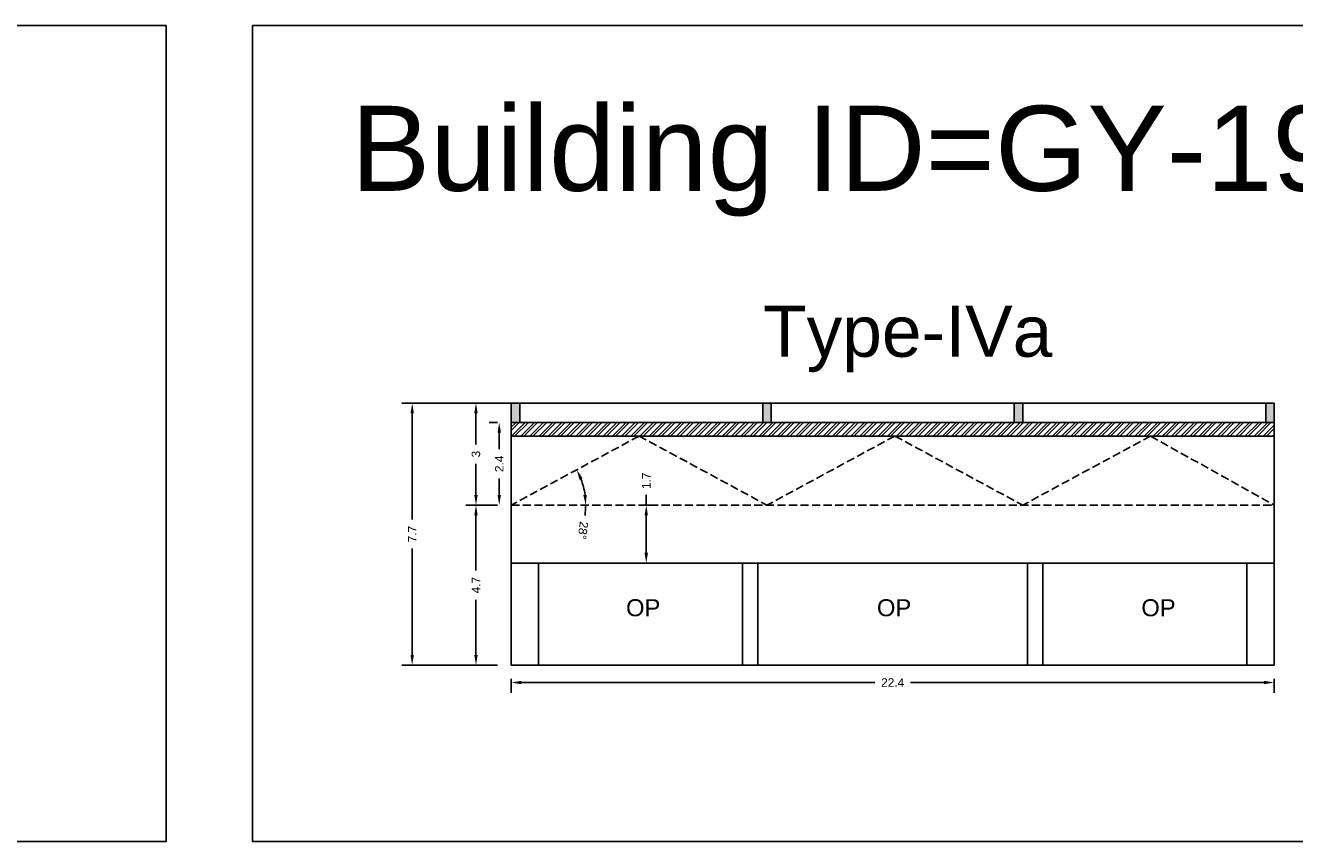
# Model space of a CAD drawing. Header units: metres. Extents: x 3416649 to 3417076, y -6712857 to -6712690.
# Tile 37 of 43: x 3416968 to 3417006, y -6712755 to -6712731. Entities that reach past the tile are written whole.
import ezdxf

# ---------------------------------------------------------------- set-up
doc = ezdxf.new("R2010")
doc.units = ezdxf.units.M
doc.linetypes.add('ACAD_ISO02W100', pattern=[15, 12, -3])
doc.layers.add('Dotted', color=7, linetype='ACAD_ISO02W100', plot=False)
doc.styles.get("Standard").update_dxf_attribs({"font": 'arial.ttf'})
doc.dimstyles.new('ISO-25', dxfattribs={"dimtxt": 0.25, "dimasz": 0.3, "dimexe": 0.3, "dimexo": 0.4, "dimgap": 0.2, "dimtad": 0, "dimdec": 1, "dimdsep": 46, "dimtxsty": 'Standard', "dimcen": 2.5, "dimadec": 0, "dimazin": 0, "dimtfac": 1, "dimtdec": 1, "dimtmove": 0, "dimatfit": 3, "dimfxl": 1, "dimarcsym": 0})

# ---------------------------------------------------------------- blocks, each defined once
blk = doc.blocks.new('*D126')
at = {"color": 0, "lineweight": -2, "transparency": 16777216}
for p, q in [((3416982.748, -6712750.215), (3416982.748, -6712750.625)), ((3417005.168, -6712750.215), (3417005.168, -6712750.625)), ((3416983.048, -6712750.325), (3416993.432, -6712750.325)), ((3417004.868, -6712750.325), (3416994.484, -6712750.325))]:
    blk.add_line(p, q, dxfattribs=at)
at = {"color": 0, "transparency": 16777216}
for points in [[(3416983.048, -6712750.275), (3416983.048, -6712750.375), (3416982.748, -6712750.325)], [(3417004.868, -6712750.275), (3417004.868, -6712750.375), (3417005.168, -6712750.325)]]:
    blk.add_solid(points, dxfattribs=at)
at = {"layer": 'Defpoints', "color": 0, "transparency": 16777216}
for p in [(3416982.748, -6712749.815), (3417005.168, -6712749.815), (3417005.168, -6712750.325)]:
    blk.add_point(p, dxfattribs=at)
at = {"color": 0, "transparency": 16777216, "insert": (3416993.958, -6712750.325), "char_height": 0.25, "attachment_point": 5}
blk.add_mtext('22.4', dxfattribs=at)
blk = doc.blocks.new('*D127')
at = {"color": 0, "lineweight": -2, "transparency": 16777216}
for p, q in [((3416982.348, -6712745.115), (3416981.412, -6712745.115)), ((3416981.712, -6712745.415), (3416981.712, -6712747.032)), ((3416981.712, -6712749.515), (3416981.712, -6712747.897)), ((3416982.348, -6712749.815), (3416981.412, -6712749.815))]:
    blk.add_line(p, q, dxfattribs=at)
at = {"color": 0, "transparency": 16777216}
for points in [[(3416981.662, -6712745.415), (3416981.762, -6712745.415), (3416981.712, -6712745.115)], [(3416981.662, -6712749.515), (3416981.762, -6712749.515), (3416981.712, -6712749.815)]]:
    blk.add_solid(points, dxfattribs=at)
at = {"layer": 'Defpoints', "color": 0, "transparency": 16777216}
for p in [(3416981.712, -6712745.115), (3416982.748, -6712745.115), (3416982.748, -6712749.815)]:
    blk.add_point(p, dxfattribs=at)
at = {"color": 0, "transparency": 16777216, "insert": (3416981.712, -6712747.465), "char_height": 0.25, "attachment_point": 5, "rotation": 90}
blk.add_mtext('4.7', dxfattribs=at)
blk = doc.blocks.new('*D128')
at = {"color": 0, "lineweight": -2, "transparency": 16777216}
for p, q in [((3416983.027, -6712742.115), (3416981.412, -6712742.115)), ((3416981.712, -6712742.415), (3416981.712, -6712743.333)), ((3416981.712, -6712744.815), (3416981.712, -6712743.897)), ((3416982.348, -6712745.115), (3416981.412, -6712745.115))]:
    blk.add_line(p, q, dxfattribs=at)
at = {"color": 0, "transparency": 16777216}
for points in [[(3416981.662, -6712742.415), (3416981.762, -6712742.415), (3416981.712, -6712742.115)], [(3416981.662, -6712744.815), (3416981.762, -6712744.815), (3416981.712, -6712745.115)]]:
    blk.add_solid(points, dxfattribs=at)
at = {"layer": 'Defpoints', "color": 0, "transparency": 16777216}
for p in [(3416981.712, -6712742.115), (3416983.427, -6712742.115), (3416982.748, -6712745.115)]:
    blk.add_point(p, dxfattribs=at)
at = {"color": 0, "transparency": 16777216, "insert": (3416981.712, -6712743.615), "char_height": 0.25, "attachment_point": 5, "rotation": 90}
blk.add_mtext('3', dxfattribs=at)
blk = doc.blocks.new('*D129')
at = {"color": 0, "lineweight": -2, "transparency": 16777216}
for start, end in [(7.8577, 20.5226), (352.1423, 0)]:
    blk.add_arc((3416982.748, -6712745.115), 2.189, start, end, dxfattribs=at)
at = {"color": 0, "transparency": 16777216}
for points in [[(3416984.753, -6712744.368), (3416984.844, -6712744.326), (3416984.674, -6712744.074)], [(3416984.967, -6712744.812), (3416984.867, -6712744.819), (3416984.937, -6712745.115)]]:
    blk.add_solid(points, dxfattribs=at)
at = {"layer": 'Defpoints', "color": 0, "transparency": 16777216}
for p in [(3416986.506, -6712743.085), (3416984.819, -6712744.405), (3416982.748, -6712745.115), (3416982.748, -6712745.115), (3417005.168, -6712745.115)]:
    blk.add_point(p, dxfattribs=at)
at = {"color": 0, "transparency": 16777216, "insert": (3416984.856, -6712745.857), "char_height": 0.25, "attachment_point": 5, "rotation": 262.1423}
blk.add_mtext('28°', dxfattribs=at)
blk = doc.blocks.new('*D130')
at = {"color": 0, "lineweight": -2, "transparency": 16777216}
for p, q in [((3416986.716, -6712745.115), (3416986.716, -6712744.815)), ((3416986.661, -6712745.115), (3416987.016, -6712745.115)), ((3416986.716, -6712746.515), (3416986.716, -6712745.415)), ((3416986.661, -6712746.815), (3416987.016, -6712746.815))]:
    blk.add_line(p, q, dxfattribs=at)
at = {"color": 0, "transparency": 16777216}
for points in [[(3416986.666, -6712745.415), (3416986.766, -6712745.415), (3416986.716, -6712745.115)], [(3416986.666, -6712746.515), (3416986.766, -6712746.515), (3416986.716, -6712746.815)]]:
    blk.add_solid(points, dxfattribs=at)
at = {"layer": 'Defpoints', "color": 0, "transparency": 16777216}
for p in [(3416986.261, -6712745.115), (3416986.716, -6712745.115), (3416986.261, -6712746.815)]:
    blk.add_point(p, dxfattribs=at)
at = {"color": 0, "transparency": 16777216, "insert": (3416986.716, -6712744.399), "char_height": 0.25, "attachment_point": 5, "rotation": 90}
blk.add_mtext('1.7', dxfattribs=at)
blk = doc.blocks.new('*D131')
at = {"color": 0, "lineweight": -2, "transparency": 16777216}
for p, q in [((3416982.348, -6712742.685), (3416982.096, -6712742.685)), ((3416982.396, -6712742.985), (3416982.396, -6712743.47)), ((3416982.396, -6712744.815), (3416982.396, -6712744.329)), ((3416982.348, -6712745.115), (3416982.096, -6712745.115))]:
    blk.add_line(p, q, dxfattribs=at)
at = {"color": 0, "transparency": 16777216}
for points in [[(3416982.346, -6712742.985), (3416982.446, -6712742.985), (3416982.396, -6712742.685)], [(3416982.346, -6712744.815), (3416982.446, -6712744.815), (3416982.396, -6712745.115)]]:
    blk.add_solid(points, dxfattribs=at)
at = {"layer": 'Defpoints', "color": 0, "transparency": 16777216}
for p in [(3416982.396, -6712742.685), (3416982.748, -6712742.685), (3416982.748, -6712745.115)]:
    blk.add_point(p, dxfattribs=at)
at = {"color": 0, "transparency": 16777216, "insert": (3416982.396, -6712743.9), "char_height": 0.25, "attachment_point": 5, "rotation": 90}
blk.add_mtext('2.4', dxfattribs=at)
blk = doc.blocks.new('*D141')
at = {"color": 0, "lineweight": -2, "transparency": 16777216}
for p, q in [((3416982.348, -6712742.115), (3416979.538, -6712742.115)), ((3416979.838, -6712742.415), (3416979.838, -6712745.538)), ((3416979.838, -6712749.515), (3416979.838, -6712746.391)), ((3416982.348, -6712749.815), (3416979.538, -6712749.815))]:
    blk.add_line(p, q, dxfattribs=at)
at = {"color": 0, "transparency": 16777216}
for points in [[(3416979.788, -6712742.415), (3416979.888, -6712742.415), (3416979.838, -6712742.115)], [(3416979.788, -6712749.515), (3416979.888, -6712749.515), (3416979.838, -6712749.815)]]:
    blk.add_solid(points, dxfattribs=at)
at = {"layer": 'Defpoints', "color": 0, "transparency": 16777216}
for p in [(3416979.838, -6712742.115), (3416982.748, -6712742.115), (3416982.748, -6712749.815)]:
    blk.add_point(p, dxfattribs=at)
at = {"color": 0, "transparency": 16777216, "insert": (3416979.838, -6712745.965), "char_height": 0.25, "attachment_point": 5, "rotation": 90}
blk.add_mtext('7.7', dxfattribs=at)

msp = doc.modelspace()

# ---------------------------------------------------------------- hatches: boundary and pattern name
h = msp.add_hatch(color=256)
h.dxf.hatch_style = 1
h.paths.add_polyline_path([(3417005.168, -6712742.115), (3417004.918, -6712742.115), (3417004.918, -6712742.685), (3417005.168, -6712742.685)])
h.paths.add_polyline_path([(3416997.778, -6712742.115), (3416997.528, -6712742.115), (3416997.528, -6712742.685), (3416997.778, -6712742.685)])
h.paths.add_polyline_path([(3416990.388, -6712742.115), (3416990.138, -6712742.115), (3416990.138, -6712742.685), (3416990.388, -6712742.685)])
h.paths.add_polyline_path([(3416982.998, -6712742.115), (3416982.748, -6712742.115), (3416982.748, -6712742.685), (3416982.998, -6712742.685)])
h = msp.add_hatch()
h.set_pattern_fill('ANSI32', color=256, scale=0.02)
h.set_pattern_definition([(45, (-18.95355, 0), (-0.134703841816, 0.134703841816), []), (45, (-18.86375, 0), (-0.134703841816, 0.134703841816), [])])
h.paths.add_polyline_path([(3417005.168, -6712742.685), (3416982.748, -6712742.685), (3416982.748, -6712743.085), (3417005.168, -6712743.085)])

# ---------------------------------------------------------------- linework, layer by layer
for points in [[(3416936.609, -6712731.019), (3416972.604, -6712731.019), (3416972.604, -6712754.999), (3416936.609, -6712754.999)], [(3416975.141, -6712731.019), (3417010.456, -6712731.019), (3417010.456, -6712754.999), (3416975.141, -6712754.999)], [(3416983.548, -6712746.815), (3416989.548, -6712746.815), (3416989.548, -6712749.815), (3416983.548, -6712749.815)], [(3416989.998, -6712746.815), (3416997.918, -6712746.815), (3416997.918, -6712749.815), (3416989.998, -6712749.815)]]:
    msp.add_lwpolyline(points, close=True)
for points in [[(3416982.748, -6712742.115), (3416982.998, -6712742.115)], [(3416982.748, -6712749.815), (3416982.748, -6712742.115)], [(3416982.998, -6712742.685), (3416982.998, -6712742.115)], [(3416982.998, -6712742.115), (3416990.138, -6712742.115)], [(3416990.138, -6712742.685), (3416990.138, -6712742.115)], [(3416990.138, -6712742.115), (3416990.388, -6712742.115)], [(3416990.388, -6712742.685), (3416990.388, -6712742.115)], [(3416990.388, -6712742.115), (3416997.528, -6712742.115)], [(3416997.528, -6712742.685), (3416997.528, -6712742.115)], [(3416997.528, -6712742.115), (3416997.778, -6712742.115)], [(3416997.778, -6712742.685), (3416997.778, -6712742.115)], [(3416997.778, -6712742.115), (3417004.918, -6712742.115)], [(3417004.918, -6712742.685), (3417004.918, -6712742.115)], [(3417004.918, -6712742.115), (3417005.168, -6712742.115)], [(3417005.168, -6712749.815), (3417005.168, -6712742.115)], [(3416982.748, -6712742.685), (3417005.168, -6712742.685)], [(3416982.748, -6712743.085), (3417005.168, -6712743.085)], [(3416982.748, -6712746.815), (3417005.168, -6712746.815)], [(3416983.548, -6712749.815), (3416983.548, -6712746.815)], [(3416989.548, -6712749.815), (3416989.548, -6712746.815)], [(3416989.998, -6712749.815), (3416989.998, -6712746.815)], [(3416997.918, -6712749.815), (3416997.918, -6712746.815)], [(3416998.368, -6712749.815), (3416998.368, -6712746.815)], [(3417004.368, -6712749.815), (3417004.368, -6712746.815)], [(3416982.748, -6712749.815), (3417005.168, -6712749.815)]]:
    msp.add_lwpolyline(points)
at = {"layer": 'Dotted', "ltscale": 0.02}
for points in [[(3416986.506, -6712743.085), (3416982.748, -6712745.115)], [(3416986.506, -6712743.085), (3416990.263, -6712745.115)], [(3416994.021, -6712743.085), (3416990.263, -6712745.115)], [(3416994.021, -6712743.085), (3416997.778, -6712745.115)], [(3417001.536, -6712743.085), (3416997.778, -6712745.115)], [(3417001.536, -6712743.085), (3417005.168, -6712745.115)], [(3416982.748, -6712745.115), (3417005.168, -6712745.115)]]:
    msp.add_lwpolyline(points, dxfattribs=at)

# ---------------------------------------------------------------- texts
at = {"attachment_point": 1}
for s, width, heights, insert, char_height in [('Building ID=GY-19', 67.86454, [0.517], (3416978.038, -6712733.38), 2.5), ('Type-IVa ', 9.99112, [0.517], (3416990.148, -6712739.256), 1.5), ('OP', 1.17554, [0], (3416986.122, -6712747.878), 0.5), ('OP', 1.17554, [0], (3416993.495, -6712747.878), 0.5), ('OP', 1.17554, [0], (3417001.264, -6712747.878), 0.5)]:
    msp.add_mtext_dynamic_manual_height_columns(s, width=width, gutter_width=12.5, heights=heights, dxfattribs=dict(at, insert=insert, char_height=char_height))

# ---------------------------------------------------------------- dimensions: what is measured, and where the dimension line sits
for base, p1, p2, picture, middle in [((3416979.838, -6712742.115), (3416982.748, -6712749.815), (3416982.748, -6712742.115), '*D141', (3416979.838, -6712745.965)), ((3416981.712, -6712742.115), (3416982.748, -6712745.115), (3416983.427, -6712742.115), '*D128', (3416981.712, -6712743.615)), ((3416982.396, -6712742.685), (3416982.748, -6712745.115), (3416982.748, -6712742.685), '*D131', (3416982.396, -6712743.9)), ((3416986.716, -6712745.115), (3416986.261, -6712746.815), (3416986.261, -6712745.115), '*D130', (3416986.716, -6712744.399)), ((3416981.712, -6712745.115), (3416982.748, -6712749.815), (3416982.748, -6712745.115), '*D127', (3416981.712, -6712747.465))]:
    dim = msp.add_linear_dim(base=base, p1=p1, p2=p2, angle=90, dimstyle='ISO-25')
    dim.commit()
    dim.dimension.update_dxf_attribs({"geometry": picture, "text_midpoint": middle})
dim = msp.add_angular_dim_2l(base=(3416984.819, -6712744.405), line1=((3416982.748, -6712745.115), (3417005.168, -6712745.115)), line2=((3416986.506, -6712743.085), (3416982.748, -6712745.115)), dimstyle='ISO-25')
dim.commit()
dim.dimension.update_dxf_attribs({"geometry": '*D129', "text_midpoint": (3416984.856, -6712745.857)})
dim = msp.add_linear_dim(base=(3417005.168, -6712750.325), p1=(3416982.748, -6712749.815), p2=(3417005.168, -6712749.815), dimstyle='ISO-25')
dim.commit()
dim.dimension.update_dxf_attribs({"geometry": '*D126', "text_midpoint": (3416993.958, -6712750.325)})

doc.saveas('drawing.dxf')
